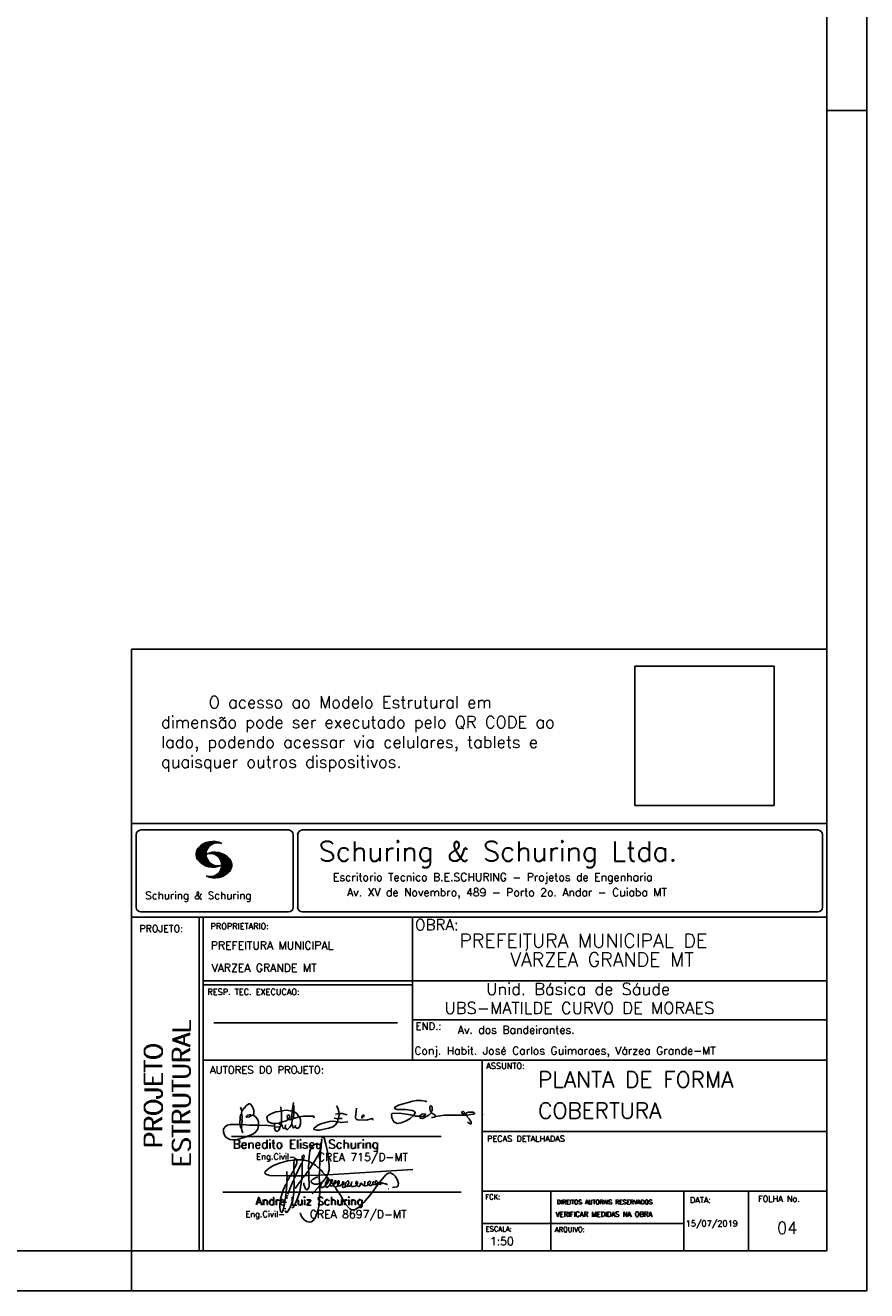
# Model space of a CAD drawing. Extents: x 0 to 119, y 0 to 84.
# Tile 17 of 19: x 98 to 119, y 0 to 32. Entities that reach past the tile are written whole.
import ezdxf

# ---------------------------------------------------------------- set-up
doc = ezdxf.new("R2010")
doc.units = 0
doc.header["$MEASUREMENT"] = 0
doc.layers.get('0').update_dxf_attribs({"linetype": 'CONTINUOUS'})
for name, color, linetype in [('1', 1, 'CONTINUOUS'), ('2', 2, 'CONTINUOUS'), ('6', 6, 'CONTINUOUS'), ('8', 8, 'CONTINUOUS')]:
    doc.layers.add(name, color=color, linetype=linetype)
doc.styles.get("Standard").update_dxf_attribs({"font": 'ROMANS.SHX'})
picture_1 = doc.add_image_def('image1.png', size_in_pixel=(300, 300))

# ---------------------------------------------------------------- blocks, each defined once
blk = doc.blocks.new('assinaturabenedito')
at = {"color": 162}
for points in [[(80.21, 160.29), (79.88, 160.45), (79.72, 161.68), (80.29, 161.77), (80.46, 162.01), (80.54, 163.49), (80.37, 163.74), (80.54, 164.8), (80.46, 166.12), (80.29, 166.36), (80.37, 167.51), (82.43, 169.81), (83.41, 170.39), (83.9, 170.39), (84.81, 169.48), (85.38, 167.84), (85.46, 166.36), (85.13, 165.71), (86.12, 164.97), (86.94, 163.98), (87.35, 162.83), (87.43, 161.68), (87.19, 161.52), (83.66, 161.52), (80.46, 161.77)], [(101.55, 163.82), (102.04, 164.31), (102.28, 166.78), (102.28, 167.1), (101.55, 167.19), (101.46, 167.51), (101.96, 170.06), (102.28, 169.81), (102.28, 167.27)], [(101.96, 170.06), (102.04, 170.96)], [(155.13, 165.22), (153.4, 165.22), (152.58, 165.54), (153.16, 166.78), (152.67, 167.35), (151.85, 167.68), (149.14, 168.01), (145.61, 168.01), (144.71, 168.34), (144.46, 168.91), (146.1, 169.9), (152.17, 171.62), (153.65, 171.87), (155.7, 171.87), (157.43, 171.62), (158.08, 171.29)], [(79.55, 161.85), (79.72, 164.8), (79.88, 165.87), (80.21, 166.28)], [(80.46, 167.68), (80.21, 167.84), (79.88, 169.07)], [(84.48, 165.54), (84.15, 165.87), (83.57, 165.87), (82.84, 165.71), (82.1, 165.05), (82.59, 164.8), (83.57, 164.97), (84.48, 165.54)], [(84.48, 165.54), (85.05, 165.63)], [(94.32, 162.18), (93.09, 162.18), (91.53, 162.83), (91.12, 163.41), (90.96, 164.8), (91.29, 165.38), (92.52, 166.2), (94.82, 167.1), (97.03, 167.43), (97.11, 162.92)], [(96.95, 167.51), (96.79, 169.24)], [(101.46, 167.43), (99.17, 167.76), (97.11, 167.51)], [(98.59, 160.54), (99.17, 159.71), (99.58, 159.63), (100.56, 160.62), (101.38, 161.93), (102.12, 160.29), (102.69, 160.78), (103.6, 160.12), (104.42, 160.54), (104.99, 161.85), (104.99, 163.9), (104.66, 164.97), (106.3, 165.3), (110.57, 165.22), (110.74, 164.97), (110.49, 164.56)], [(99.9, 163.9), (100.48, 164.8), (100.4, 165.63), (99.9, 165.79), (99.49, 165.22), (99.58, 164.23), (99.82, 164.15)], [(101.3, 164.07), (101.55, 167.1)], [(102.04, 164.31), (104.58, 164.97)], [(104.34, 164.97), (103.51, 166.36), (102.69, 166.94), (102.37, 166.94)], [(121.16, 166.36), (119.76, 166.04)], [(120.99, 164.31), (121.24, 166.12), (121.16, 167.19), (120.66, 168.66), (120.09, 169.57)], [(121.24, 166.2), (121.48, 166.36), (122.55, 166.36), (124.6, 165.87)], [(135.35, 163.57), (135.27, 164.23), (135.11, 164.31), (132.64, 163.57), (129.12, 163.74), (128.62, 163.9), (128.3, 164.15), (128.05, 164.89), (128.46, 168.66)], [(130.84, 164.8), (130.76, 165.22), (131.25, 165.79), (131.58, 165.71), (131.66, 165.3), (131.41, 164.97), (130.84, 164.8)], [(130.84, 164.8), (130.76, 164.48), (130.92, 164.23)], [(152.26, 165.38), (152.17, 165.54), (151.11, 165.79), (146.68, 166.53), (143.56, 166.36), (143.23, 166.2), (143.15, 165.79), (143.31, 164.56), (144.13, 162.83), (145.61, 162.26), (147.25, 162.51), (149.38, 163.33), (151.02, 164.23), (152.26, 165.38)], [(152.26, 165.38), (152.5, 165.54)], [(155.21, 165.05), (155.13, 165.3), (155.37, 165.71), (156.03, 166.04), (157.26, 166.2), (157.43, 165.87), (157.18, 165.54), (156.6, 165.3), (155.21, 165.05)], [(155.21, 165.05), (155.29, 164.48), (156.19, 164.23), (158.82, 165.63), (159.89, 166.69), (161.36, 165.79), (161.61, 165.3), (161.61, 165.13), (161.12, 164.89), (160.3, 164.64), (159.97, 164.72)], [(159.89, 166.69), (159.89, 167.1), (160.22, 167.51), (160.22, 168.91), (160.05, 169.48), (159.56, 169.65), (159.23, 168.99), (159.23, 168.42), (159.56, 167.27), (159.8, 167.19)], [(161.61, 165.13), (165.22, 165.63), (174, 165.63), (174.41, 165.71), (174.49, 166.28)], [(176.63, 162.1), (176.63, 162.75), (175.81, 164.15), (174.99, 164.97), (174.82, 165.63), (177.36, 166.04), (178.02, 166.28), (178.02, 166.53), (177.78, 166.86), (177.36, 166.94), (175.56, 166.94), (174.66, 166.61), (174.49, 166.36), (173.02, 166.2), (172.61, 166.69), (172.93, 167.19), (173.34, 167.19), (173.75, 166.86), (173.84, 166.45)], [(173.59, 165.63), (173.59, 166.12)], [(174.82, 165.63), (174.58, 165.71)], [(181.55, 165.95), (181.47, 166.12)], [(87.43, 161.36), (87.1, 159.8), (86.04, 158.4), (84.97, 157.66), (81.44, 156.27), (78.16, 155.28), (76.68, 155.28), (75.37, 155.53), (73.73, 156.51), (73.15, 157.25), (72.66, 158.56), (72.74, 159.96), (73.65, 161.11), (74.38, 161.52), (75.53, 161.77), (79.64, 161.77)], [(80.21, 160.29), (80.46, 161.6)], [(80.21, 160.29), (80.37, 159.22), (80.87, 158.32)], [(94.08, 161.03), (91.53, 161.36), (87.43, 161.52)], [(94.08, 161.03), (94.32, 162.18), (95.88, 162.34), (96.21, 162.59), (96.95, 162.67)], [(94.08, 161.03), (94.08, 160.86)], [(96.29, 160.7), (94.24, 160.86), (94.08, 160.21), (94.57, 159.14), (95.39, 158.89), (95.8, 159.22), (96.29, 160.29), (96.29, 160.7)], [(96.87, 161.77), (96.54, 161.77), (95.88, 162.26)], [(96.29, 160.7), (96.87, 161.52)], [(98.59, 160.54), (98.1, 159.96), (97.61, 160.37), (97.36, 161.44), (96.87, 161.6), (97.03, 162.75), (99.08, 163.33), (99.9, 163.9), (100.48, 163.74), (101.3, 164.07), (101.55, 163.9), (101.38, 162.01)], [(98.59, 160.54), (98.76, 161.6)], [(102.78, 160.78), (102.86, 161.52)], [(110.74, 160.29), (110.57, 159.96), (110.74, 159.63), (111.88, 159.39), (112.87, 159.39), (116.89, 160.21), (118.53, 160.86), (119.68, 161.6), (120.5, 162.83)], [(110.74, 160.29), (112.29, 161.44), (113.94, 162.18), (117.22, 163.08), (118.86, 163.16), (122.22, 162.59), (124.85, 162.83)], [(120.83, 164.15), (119.19, 164.39)], [(120.83, 164.15), (120.58, 163)], [(120.83, 164.15), (121.07, 164.31), (122.47, 164.23)], [(176.63, 162.1), (176.13, 162.1), (175.07, 162.75)], [(176.63, 162.1), (176.63, 162.1)]]:
    blk.add_lwpolyline(points, dxfattribs=at)
blk = doc.blocks.new('assinaturanadre')
at = {"color": 162}
for points in [[(-225.3, 18.87), (-225.71, 15.34), (-225.87, 15.1), (-226.28, 15.26), (-226.36, 15.59), (-227.18, 16), (-229.07, 16), (-230.71, 15.18), (-231.94, 13.7), (-232.6, 11.73), (-233.01, 8.69), (-233.17, 5.9), (-233.01, 5.41), (-233.26, 2.62), (-233.26, 1.06), (-233.09, 0.65), (-233.34, -0.09), (-233.17, -0.67), (-233.17, -2.55), (-233.67, -2.8), (-235.23, -2.8), (-235.14, -2.23), (-233.42, -0.17)], [(-225.3, 18.87), (-225.46, 18.87), (-225.54, 18.46)], [(-225.3, 18.87), (-225.22, 19.04)], [(-221.69, -2.31), (-221.03, 0.57), (-220.87, 2.86), (-221.52, 9.6), (-222.84, 15.92), (-223.98, 19.86), (-224.56, 20.6), (-224.89, 20.68), (-225.22, 20.19), (-225.22, 19.53)], [(-225.87, 15.1), (-225.95, 13.46), (-226.28, 11.98), (-226.61, 11.73), (-227.59, 9.51), (-230.47, 4.42), (-229.32, 3.44), (-229.07, 3.44), (-227.43, 1.88), (-226.69, 1.63), (-226.61, 0.81), (-226.86, -2.47), (-226.77, -7.81), (-226.53, -8.71), (-226.86, -9.37), (-226.61, -10.68), (-226.69, -17.25), (-227.1, -21.27), (-227.76, -23.82), (-228.83, -27.19), (-229.56, -28.58), (-230.71, -29.9), (-231.53, -30.47), (-232.52, -30.72), (-234.41, -30.31), (-235.88, -29.24), (-237.44, -27.27), (-238.1, -25.79)], [(-237.2, 6.72), (-237.03, 8.78), (-236.78, 9.27), (-236.46, 9.43), (-236.13, 9.27), (-235.96, 8.53), (-236.29, 7.05), (-236.62, 6.39), (-236.87, 6.31)], [(-226.28, 11.98), (-226.12, 11.9), (-226.12, 10.83), (-226.69, 1.71)], [(-240.48, 6.64), (-245.98, 6.07), (-251.39, 4.42), (-254.59, 2.95), (-256.81, 1.55), (-258.37, 0.4), (-259.02, -0.26), (-259.43, -1.08), (-259.35, -1.49), (-258.86, -2.06), (-256.4, -2.8), (-246.55, -3.05), (-246.22, -2.8), (-246.39, -0.34)], [(-242.2, 0.15), (-243.19, -1.16), (-244.01, -2.97), (-246.22, -2.97)], [(-237.2, 6.72), (-236.95, 6.23), (-237.2, 4.67), (-237.61, 4.26), (-241.05, -2.97), (-241.95, -3.05), (-242.12, 0.81), (-241.95, 1.47), (-241.46, 1.88), (-240.4, 4.59), (-240.23, 6.56), (-237.36, 6.56), (-237.2, 6.72)], [(-241.87, 6.48), (-242.12, 4.51), (-242.04, 1.47)], [(-240.48, 6.64), (-240.48, 6.97), (-241.05, 7.38), (-241.63, 7.22), (-241.79, 6.64)], [(-237.28, 4.51), (-237.03, 4.1), (-237.11, -2.72), (-237.36, -2.88), (-240.89, -2.88)], [(-240.48, 6.64), (-240.31, 6.64)], [(-236.54, 6.48), (-234.98, 6.31), (-233.26, 5.82)], [(-233.01, 5.41), (-232.68, 5.49), (-230.63, 4.34), (-232.35, 1.55), (-233.01, 0.89)], [(-230.47, 4.42), (-230.47, 4.42)], [(-226.61, 0.81), (-226.36, 0.81), (-225.22, -0.17), (-224.97, -0.67), (-223.74, -1.9), (-223.66, -2.39), (-226.77, -2.55)], [(-221.69, -2.31), (-170.73, 0.81)], [(-246.14, -3.05), (-246.22, -5.76), (-246.06, -6), (-246.39, -7.4), (-246.3, -8.47), (-246.88, -14.54), (-247.62, -19.96), (-248.44, -23.33), (-249.18, -24.72), (-249.5, -24.89), (-250.08, -24.31), (-250.41, -21.93), (-250.41, -19.88), (-250, -16.76), (-248.44, -11.5), (-246.88, -7.97), (-246.47, -7.65)], [(-241.87, -4.11), (-242.12, -5.76), (-241.95, -6), (-241.95, -7.73), (-242.2, -13.15), (-242.78, -17.42), (-243.43, -19.96), (-244.74, -22.83), (-246.14, -24.72), (-246.47, -24.89), (-246.8, -24.72), (-247.21, -23.66)], [(-244.33, -3.05), (-245.32, -5.02), (-245.98, -5.84)], [(-242.12, -5.67), (-242.45, -6), (-243.51, -8.3), (-245.65, -13.97)], [(-242.04, -2.88), (-243.92, -2.97)], [(-237.11, -2.97), (-237.28, -3.87), (-237.28, -4.53), (-237.11, -4.69), (-237.61, -5.76), (-237.44, -6.25), (-238.02, -9.78), (-238.59, -12.57), (-239.66, -15.94), (-241.79, -20.78), (-242.61, -21.85), (-243.27, -22.1)], [(-241.13, -2.97), (-241.54, -3.95), (-241.87, -4.11), (-241.95, -3.13)], [(-237.61, -5.76), (-239, -7.15), (-241.38, -10.6)], [(-235.31, -2.64), (-235.8, -2.97), (-237.11, -2.88)], [(-235.88, -2.97), (-236.13, -3.62), (-237.03, -4.61)], [(-233.09, -2.8), (-233.01, -9.29), (-233.17, -9.94), (-233.91, -11.18), (-234.32, -11.26), (-234.9, -11.01), (-235.39, -10.27), (-236.13, -8.06), (-236.21, -7.15)], [(-226.86, -2.55), (-233.17, -2.72)], [(-226.77, -7.56), (-227.84, -7.89), (-229.65, -7.89), (-230.71, -7.48), (-231.7, -6.66), (-231.78, -6), (-230.96, -5.1), (-228.25, -3.79), (-227.68, -3.79)], [(-222.43, -3.29), (-222.43, -3.7), (-224.97, -6.82), (-226.61, -7.4)], [(-225.05, -6.91), (-226.04, -8.55), (-225.87, -8.79), (-225.95, -9.7), (-225.54, -10.03), (-224.97, -10.03), (-223.16, -8.96)], [(-221.69, -2.31), (-223.57, -2.39)], [(-221.36, -4.85), (-222.18, -5.35), (-222.34, -6.09), (-222.75, -6.66), (-223.08, -7.97), (-223.08, -8.88), (-222.67, -9.78), (-222.34, -9.86), (-222.01, -9.78), (-220.54, -8.47)], [(-221.19, -5.1), (-221.28, -6.09), (-221.6, -6.74), (-222.43, -8.06), (-222.92, -8.38)], [(-221.85, -2.39), (-222.43, -3.29), (-222.84, -2.88), (-222.84, -2.55)], [(-222.43, -3.7), (-221.44, -4.36), (-221.36, -4.94), (-220.78, -5.18), (-220.29, -5.92), (-219.96, -6), (-219.47, -5.35), (-219.14, -5.26), (-218.98, -5.51), (-219.39, -6.5), (-219.96, -6.99), (-220.21, -7.56), (-220.46, -8.47), (-220.05, -9.04), (-219.55, -9.12), (-218.4, -8.55), (-217.91, -9.37), (-217.34, -9.7), (-216.02, -9.12), (-215.7, -8.71), (-215.04, -9.04), (-214.3, -9.04), (-212.99, -7.81), (-212.91, -7.07), (-212.66, -6.58), (-212.41, -6.58), (-212.17, -6.91), (-212.33, -7.81), (-212.58, -8.14), (-212.99, -7.97)], [(-219.96, -6), (-219.8, -6.74)], [(-219.8, -6.82), (-219.88, -7.07)], [(-219.8, -6.91), (-218.57, -7.89), (-218.32, -7.73), (-217.58, -6.17), (-217.26, -5.84), (-216.93, -6), (-216.85, -6.82), (-217.58, -7.81), (-218.4, -8.22), (-218.49, -7.97)], [(-190.51, -6.82), (-189.52, -7.32), (-189.77, -7.81), (-190.42, -8.06), (-191.57, -7.97), (-195.76, -13.72), (-200.19, -18.89), (-203.31, -21.93), (-205.03, -23), (-206.1, -23.33), (-207.49, -23.25), (-208.48, -22.67), (-210.94, -20.21), (-212.58, -17.66), (-213.81, -15.2), (-216.85, -10.6), (-217.17, -9.78)], [(-215.53, -8.3), (-215.86, -7.73), (-215.86, -6.82), (-215.45, -6), (-215.2, -6), (-214.96, -6.33), (-214.88, -7.23), (-215.53, -8.3)], [(-212.66, -8.14), (-212.99, -9.37), (-212.91, -9.78), (-212.25, -10.03), (-211.18, -9.53), (-210.94, -9.29), (-211.27, -8.63), (-211.27, -8.06), (-210.86, -7.23), (-210.03, -6.09), (-209.3, -6), (-209.05, -7.15), (-209.54, -8.14), (-210.36, -9.12), (-210.2, -9.37), (-208.72, -9.21), (-207.9, -8.63), (-207.41, -6.82), (-207.49, -6.41)], [(-212.66, -6.58), (-212.91, -6.33)], [(-204.54, -8.14), (-204.04, -7.81), (-203.96, -6.99), (-204.37, -6.41), (-204.78, -6.41), (-204.87, -7.73), (-204.54, -8.14)], [(-202.24, -7.15), (-202.08, -8.06), (-202.98, -9.29), (-203.47, -9.29), (-204.45, -8.63)], [(-201.42, -7.07), (-201.5, -7.48), (-201.25, -8.22), (-200.6, -8.71), (-200.02, -8.71)], [(-201.09, -6.5), (-201.09, -6.5)], [(-196.33, -7.48), (-197.23, -8.3), (-198.14, -8.71), (-199.2, -9.04), (-199.78, -8.96), (-199.94, -8.63), (-199.53, -7.07), (-199.53, -6.25)], [(-196.33, -7.48), (-196.09, -6.82), (-196.17, -6.41), (-196.99, -6.17), (-197.56, -6.82), (-197.73, -7.32), (-197.73, -7.81), (-197.48, -8.22)], [(-194.77, -7.23), (-194.28, -6.74), (-194.28, -6.41), (-194.77, -6.74), (-194.77, -7.23)], [(-194.77, -7.23), (-194.77, -7.97), (-194.61, -8.06), (-193.13, -8.14), (-192.15, -7.81), (-191.74, -7.97)], [(-192.06, -7.73), (-191.74, -7.07), (-191.98, -6.5), (-192.64, -6), (-193.13, -6), (-193.3, -7.07), (-192.64, -7.81)], [(-190.51, -6.82), (-191.33, -7.89)], [(-190.51, -6.82), (-190.18, -6.17), (-187.06, -2.39), (-185.58, -1.41), (-184.35, -1.24), (-182.46, -2.23), (-181.32, -3.21), (-179.92, -5.59), (-179.43, -7.65), (-179.59, -8.79), (-180.25, -9.62), (-183.04, -10.03)], [(-189.44, -7.23), (-189.11, -6.99), (-188.78, -7.32)], [(-189.44, -7.23), (-189.19, -7.56), (-188.7, -7.4), (-187.39, -7.81), (-186.73, -7.81), (-186.48, -8.14), (-186.07, -8.22)], [(-245.81, -14.54), (-245.89, -15.03)], [(-226.86, -9.29), (-231.21, -13.8)], [(-226.04, -8.47), (-226.45, -8.63)], [(-218.4, -8.22), (-218.4, -8.47)], [(-215.53, -8.3), (-215.53, -8.63)], [(-210.36, -9.12), (-210.86, -9.21)], [(-204.54, -8.14), (-204.54, -8.55), (-205.28, -9.12), (-206.26, -9.45), (-207.49, -9.29), (-207.9, -8.79)], [(-194.77, -7.89), (-195.84, -8.71), (-196.5, -8.79), (-197.15, -8.38)], [(-185.42, -10.77), (-185.17, -10.77)], [(-247.29, -22.34), (-247.29, -22.92)], [(-246.8, -18.57), (-246.88, -19.06)], [(-246.39, -16.43), (-246.39, -16.84)], [(-246.06, -15.36), (-246.22, -16.1)], [(-238.43, -24.64), (-238.43, -24.81)], [(-238.26, -25.22), (-238.18, -25.46)]]:
    blk.add_lwpolyline(points, dxfattribs=at)

msp = doc.modelspace()

# ---------------------------------------------------------------- linework, layer by layer
at = {"layer": '1', "linetype": 'Continuous'}
for p, q in [((118.9, 0), (118.9, 84.1)), ((117.9, 29.7), (118.9, 29.7)), ((100.4, 0), (100.4, 1)), ((0, 0), (118.9, 0))]:
    msp.add_line(p, q, dxfattribs=at)
at = {"layer": '2', "linetype": 'Continuous'}
for p, q in [((100.4, 1), (100.4, 16.143)), ((117.9, 16.143), (100.4, 16.143)), ((100.4, 11.755), (117.9, 11.755)), ((100.516, 11.477), (100.516, 9.648)), ((100.632, 11.594), (104.349, 11.594)), ((104.465, 11.477), (104.465, 9.648)), ((104.579, 11.477), (104.579, 9.648)), ((104.695, 11.594), (117.668, 11.594)), ((117.784, 11.477), (117.784, 9.648)), ((102.022, 10.958), (102.364, 11.3)), ((102.022, 10.972), (102.346, 11.296)), ((102.022, 10.986), (102.328, 11.292)), ((102.022, 11), (102.308, 11.286)), ((102.024, 10.946), (102.381, 11.303)), ((102.024, 11.017), (102.288, 11.281)), ((102.027, 10.934), (102.396, 11.304)), ((102.027, 11.033), (102.265, 11.272)), ((102.029, 10.922), (102.412, 11.306)), ((102.032, 10.911), (102.427, 11.306)), ((102.032, 11.053), (102.239, 11.26)), ((102.036, 10.901), (102.442, 11.307)), ((102.039, 11.074), (102.211, 11.245)), ((102.04, 10.891), (102.456, 11.307)), ((102.044, 10.88), (102.469, 11.306)), ((102.053, 11.102), (102.174, 11.223)), ((102.409, 11.231), (102.483, 11.306)), ((102.438, 11.247), (102.496, 11.304)), ((102.463, 11.257), (102.508, 11.303)), ((102.482, 11.262), (102.521, 11.301)), ((102.502, 11.269), (102.533, 11.299)), ((102.518, 11.27), (102.545, 11.297)), ((102.534, 11.272), (102.557, 11.295)), ((102.55, 11.274), (102.569, 11.292)), ((102.049, 10.871), (102.321, 11.143)), ((102.054, 10.862), (102.302, 11.111)), ((102.059, 10.853), (102.292, 11.086)), ((102.064, 10.844), (102.284, 11.064)), ((102.071, 10.837), (102.28, 11.046)), ((102.077, 10.829), (102.276, 11.028)), ((102.084, 10.822), (102.274, 11.012)), ((102.091, 10.814), (102.273, 10.997)), ((102.097, 10.807), (102.27, 10.981)), ((102.105, 10.8), (102.273, 10.969)), ((102.112, 10.793), (102.274, 10.955)), ((102.119, 10.786), (102.275, 10.942)), ((102.127, 10.78), (102.278, 10.931)), ((102.134, 10.773), (102.28, 10.919)), ((102.142, 10.767), (102.283, 10.907)), ((102.15, 10.761), (102.286, 10.896)), ((102.158, 10.755), (102.29, 10.886)), ((102.167, 10.749), (102.293, 10.876)), ((102.175, 10.743), (102.297, 10.865)), ((102.183, 10.737), (102.302, 10.856)), ((102.192, 10.732), (102.307, 10.847)), ((102.201, 10.727), (102.312, 10.838)), ((102.21, 10.721), (102.317, 10.829)), ((102.331, 10.999), (102.346, 11.013)), ((102.349, 11.002), (102.365, 11.018)), ((102.363, 11.002), (102.385, 11.024)), ((102.378, 11.002), (102.402, 11.027)), ((102.392, 11.003), (102.419, 11.03)), ((102.405, 11.001), (102.435, 11.032)), ((102.417, 11), (102.452, 11.034)), ((102.43, 10.998), (102.466, 11.034)), ((102.441, 10.995), (102.481, 11.035)), ((102.452, 10.992), (102.496, 11.035)), ((102.464, 10.99), (102.509, 11.035)), ((102.475, 10.986), (102.523, 11.035)), ((102.484, 10.982), (102.536, 11.034)), ((102.494, 10.978), (102.548, 11.032)), ((102.505, 10.974), (102.562, 11.031)), ((102.514, 10.969), (102.574, 11.029)), ((102.522, 10.963), (102.585, 11.026)), ((102.532, 10.959), (102.598, 11.024)), ((102.54, 10.953), (102.609, 11.021)), ((102.549, 10.948), (102.62, 11.018)), ((102.556, 10.941), (102.631, 11.015)), ((102.565, 10.935), (102.642, 11.012)), ((102.572, 10.928), (102.652, 11.008)), ((102.58, 10.922), (102.663, 11.005)), ((102.586, 10.914), (102.673, 11.001)), ((102.594, 10.908), (102.683, 10.997)), ((102.6, 10.899), (102.693, 10.992)), ((102.607, 10.892), (102.702, 10.988)), ((102.612, 10.883), (102.712, 10.984)), ((102.618, 10.875), (102.722, 10.979)), ((102.624, 10.867), (102.73, 10.973)), ((102.629, 10.858), (102.74, 10.969)), ((102.634, 10.848), (102.749, 10.963)), ((102.638, 10.839), (102.757, 10.958)), ((102.641, 10.587), (102.887, 10.833)), ((102.643, 10.83), (102.766, 10.952)), ((102.648, 10.818), (102.776, 10.945)), ((102.649, 10.609), (102.882, 10.842)), ((102.652, 10.807), (102.785, 10.939)), ((102.656, 10.795), (102.794, 10.932)), ((102.657, 10.631), (102.875, 10.849)), ((102.66, 10.781), (102.803, 10.924)), ((102.661, 10.649), (102.87, 10.859)), ((102.663, 10.769), (102.812, 10.918)), ((102.665, 10.754), (102.821, 10.909)), ((102.665, 10.668), (102.864, 10.866)), ((102.666, 10.74), (102.829, 10.903)), ((102.666, 10.683), (102.858, 10.874)), ((102.667, 10.698), (102.85, 10.881)), ((102.668, 10.726), (102.837, 10.895)), ((102.668, 10.712), (102.844, 10.888)), ((102.219, 10.717), (102.323, 10.82)), ((102.229, 10.712), (102.329, 10.812)), ((102.238, 10.707), (102.335, 10.804)), ((102.248, 10.703), (102.341, 10.796)), ((102.258, 10.699), (102.348, 10.789)), ((102.268, 10.695), (102.355, 10.781)), ((102.278, 10.69), (102.362, 10.774)), ((102.288, 10.687), (102.369, 10.767)), ((102.299, 10.683), (102.376, 10.761)), ((102.31, 10.68), (102.384, 10.755)), ((102.321, 10.677), (102.392, 10.748)), ((102.332, 10.674), (102.4, 10.742)), ((102.344, 10.671), (102.409, 10.737)), ((102.355, 10.669), (102.418, 10.732)), ((102.367, 10.667), (102.427, 10.727)), ((102.38, 10.665), (102.436, 10.722)), ((102.392, 10.663), (102.446, 10.718)), ((102.405, 10.662), (102.456, 10.713)), ((102.418, 10.661), (102.466, 10.709)), ((102.431, 10.66), (102.477, 10.706)), ((102.445, 10.66), (102.488, 10.703)), ((102.46, 10.66), (102.499, 10.7)), ((102.471, 10.389), (102.896, 10.814)), ((102.474, 10.661), (102.511, 10.697)), ((102.485, 10.389), (102.901, 10.805)), ((102.491, 10.662), (102.524, 10.695)), ((102.499, 10.389), (102.905, 10.795)), ((102.508, 10.664), (102.538, 10.693)), ((102.514, 10.389), (102.908, 10.783)), ((102.525, 10.666), (102.551, 10.691)), ((102.529, 10.39), (102.911, 10.772)), ((102.542, 10.669), (102.566, 10.693)), ((102.544, 10.391), (102.914, 10.761)), ((102.56, 10.673), (102.58, 10.693)), ((102.561, 10.394), (102.916, 10.749)), ((102.577, 10.396), (102.917, 10.736)), ((102.58, 10.678), (102.594, 10.692)), ((102.594, 10.692), (102.597, 10.694)), ((102.595, 10.4), (102.919, 10.724)), ((102.598, 10.683), (102.611, 10.696)), ((102.613, 10.404), (102.919, 10.709)), ((102.617, 10.69), (102.625, 10.698)), ((102.622, 10.554), (102.891, 10.823)), ((102.633, 10.696), (102.64, 10.702)), ((102.633, 10.409), (102.918, 10.695)), ((102.653, 10.416), (102.918, 10.68)), ((102.676, 10.425), (102.913, 10.662)), ((102.701, 10.435), (102.91, 10.644)), ((102.73, 10.45), (102.902, 10.622)), ((102.766, 10.472), (102.889, 10.595)), ((102.845, 10.537), (102.858, 10.549)), ((102.35, 10.41), (102.363, 10.422)), ((102.361, 10.407), (102.376, 10.421)), ((102.373, 10.404), (102.39, 10.421)), ((102.384, 10.401), (102.406, 10.423)), ((102.396, 10.398), (102.422, 10.425)), ((102.408, 10.396), (102.44, 10.428)), ((102.42, 10.394), (102.459, 10.433)), ((102.432, 10.392), (102.48, 10.44)), ((102.445, 10.391), (102.504, 10.45)), ((102.458, 10.39), (102.537, 10.469)), ((100.4, 9.4), (117.9, 9.4)), ((100.632, 9.532), (104.349, 9.532)), ((102.1, 5.8), (102.1, 9.4)), ((102.2, 5.8), (102.2, 9.4)), ((104.695, 9.532), (117.668, 9.532)), ((107.469, 6.816), (107.469, 9.4)), ((117.9, 9.4), (117.9, 1)), ((107.469, 7.8), (102.2, 7.8)), ((107.469, 7.7), (102.2, 7.7)), ((107.469, 7.8), (117.9, 7.8)), ((102.47, 6.739), (107.089, 6.739)), ((107.469, 6.816), (117.9, 6.816)), ((107.469, 6.816), (107.469, 5.8)), ((102.1, 1), (102.1, 5.8)), ((102.2, 1), (102.2, 5.8)), ((102.2, 5.8), (117.9, 5.8)), ((109.221, 4.8), (109.221, 5.8)), ((109.221, 1), (109.221, 4.8)), ((102.911, 3.88), (108.19, 3.88)), ((109.221, 4.006), (117.9, 4.006)), ((102.698, 2.48), (108.694, 2.48)), ((109.221, 2.506), (117.9, 2.506)), ((110.947, 1), (110.947, 2.506)), ((114.296, 1), (114.296, 2.506)), ((115.921, 1), (115.921, 2.506)), ((109.221, 1.692), (114.296, 1.692)), ((117.9, 1), (100.4, 1))]:
    msp.add_line(p, q, dxfattribs=at)
for centre, radius, start, end in [((100.632, 11.477), 0.117, 90, 180), ((104.349, 11.477), 0.117, 0, 90), ((104.695, 11.477), 0.117, 90, 180), ((117.668, 11.477), 0.117, 0, 90), ((102.448, 10.815), 0.492, 63.3933, 138.9091), ((102.563, 10.983), 0.291, 68.8515, 291.1485), ((102.265, 10.982), 0.244, 140.2294, 231.8951), ((102.448, 11.151), 0.492, 218.2298, 296.6067), ((102.492, 10.544), 0.492, 41.0909, 116.6067), ((102.377, 10.712), 0.291, 248.8515, 111.1485), ((102.675, 10.711), 0.244, 308.1049, 39.7706), ((102.492, 10.88), 0.492, 243.3933, 321.7702), ((100.632, 9.648), 0.117, 180, 270), ((104.349, 9.648), 0.117, 270, 0), ((104.695, 9.648), 0.117, 180, 270), ((117.668, 9.648), 0.117, 270, 0)]:
    msp.add_arc(centre, radius, start, end, dxfattribs=at)
at = {"layer": '8', "linetype": 'Continuous'}
for p, q in [((117.9, 1), (117.9, 83.1)), ((2.5, 1), (117.9, 1))]:
    msp.add_line(p, q, dxfattribs=at)

# ---------------------------------------------------------------- block references
at = {"xscale": 0.06, "yscale": 0.06, "zscale": 0.06}
msp.add_blockref('assinaturabenedito', (98.348, -5.524), dxfattribs=at)
at = {"linetype": 'Continuous', "xscale": 0.042, "yscale": 0.042, "zscale": 0.042}
msp.add_blockref('assinaturanadre', (114.65, 3.015), dxfattribs=at)

# ---------------------------------------------------------------- texts
at = {"linetype": 'Continuous', "insert": (101.138, 14.958), "char_height": 0.3, "attachment_point": 1}
msp.add_mtext_dynamic_manual_height_columns('^IO acesso ao Modelo Estrutural em dimensão pode ser executado pelo QR CODE ao lado, podendo acessar via celulares, tablets e quaisquer outros dispositivos.', width=10.84065, gutter_width=1.5, heights=[3.742], dxfattribs=at)
at = {"layer": '1', "linetype": 'Continuous'}
for s, height, p in [('PREFEITURA MUNICIPAL DE', 0.35, (108.647, 8.634)), (' VÁRZEA GRANDE MT', 0.35, (109.689, 8.159)), ('Unid. Básica de Sáude', 0.3, (109.322, 7.442)), ('UBS-MATILDE CURVO DE MORAES', 0.3, (108.274, 6.964)), ('Av. dos Bandeirantes.', 0.2, (108.609, 6.466)), ('Conj. Habit. José Carlos Guimaraes, Várzea Grande-MT', 0.2, (107.514, 5.941))]:
    msp.add_text(s, height=height, dxfattribs=at).set_placement(p)
at = {"layer": '1', "linetype": 'Continuous', "insert": (116.642, 1.729), "char_height": 0.3, "attachment_point": 1}
msp.add_mtext_dynamic_manual_height_columns('04', width=0.86139, gutter_width=1, heights=[0], dxfattribs=at)
at = {"layer": '2', "linetype": 'Continuous'}
for s, height, p in [('Schuring & Schuring Ltda.', 0.5, (105.107, 10.807)), ('Escritorio Tecnico B.E.SCHURING - Projetos de Engenharia', 0.2, (105.465, 10.308)), ('Schuring & Schuring', 0.19, (100.744, 9.851)), ('Av. XV de Novembro, 489 - Porto 2o. Andar - Cuiaba MT', 0.2, (105.823, 9.926)), ('PROPRIETARIO:', 0.15, (102.385, 9.097)), ('OBRA:', 0.2788, (107.532, 9.07)), ('PROJETO:', 0.175, (100.593, 9.022)), ('PREFEITURA MUNICIPAL', 0.2, (102.391, 8.589)), ('VARZEA GRANDE MT', 0.2, (102.412, 8.027)), ('RESP. TEC. EXECUCAO:', 0.15, (102.306, 7.445)), ('END.:', 0.1858, (107.544, 6.565)), ('ASSUNTO:', 0.15, (109.325, 5.581)), ('AUTORES DO PROJETO:', 0.18584, (102.372, 5.464)), ('PECAS DETALHADAS', 0.15, (109.343, 3.751)), ('Benedito Eliseu Schuring', 0.22, (102.938, 3.577)), ('Benedito Eliseu Schuring', 0.22, (102.95, 3.577)), ('Eng.Civil-', 0.15, (103.537, 3.299)), ('CREA 715/D-MT', 0.2, (105.091, 3.263)), ('Andre Luiz Schuring', 0.2, (103.517, 2.158)), ('Andre Luiz Schuring', 0.2, (103.534, 2.149)), ('FCK:', 0.125, (109.301, 2.299)), ('DIREITOS AUTORAIS RESERVADOS', 0.11, (111.095, 2.176)), ('DIREITOS AUTORAIS RESERVADOS', 0.11, (111.104, 2.176)), ('DATA:', 0.15, (114.448, 2.207)), ('FOLHA No.', 0.15, (116.166, 2.238)), ('Eng.Civil-', 0.15, (103.263, 1.853)), ('CREA 8697/D-MT', 0.2, (104.883, 1.825)), ('VERIFICAR MEDIDAS NA OBRA', 0.125, (111.071, 1.862)), ('VERIFICAR MEDIDAS NA OBRA', 0.125, (111.08, 1.862)), ('ESCALA:', 0.125, (109.307, 1.491)), ('ARQUIVO:', 0.125, (111.049, 1.476)), ('15/07/2019', 0.15, (114.344, 1.616)), ('1:50', 0.2, (109.417, 1.144))]:
    msp.add_text(s, height=height, dxfattribs=at).set_placement(p)
for s, p in [('ESTRUTURAL', (101.874, 3.125)), ('ESTRUTURAL', (101.874, 3.095)), ('PROJETO', (101.169, 3.606)), ('PROJETO', (101.169, 3.575))]:
    msp.add_text(s, height=0.45, rotation=90, dxfattribs=at).set_placement(p)
at = {"layer": '6', "linetype": 'Continuous'}
for s, p in [('PLANTA DE FORMA', (110.629, 5.112)), ('COBERTURA', (110.631, 4.331))]:
    msp.add_text(s, height=0.4, dxfattribs=at).set_placement(p)

# ---------------------------------------------------------------- pictures from other files: only their frames are drawn
at = {"linetype": 'Continuous'}
image = msp.add_image(picture_1, insert=(113.068, 12.21), size_in_units=(3.507, 3.507), dxfattribs=at)
image.dxf.flags = 15

doc.saveas('drawing.dxf')
